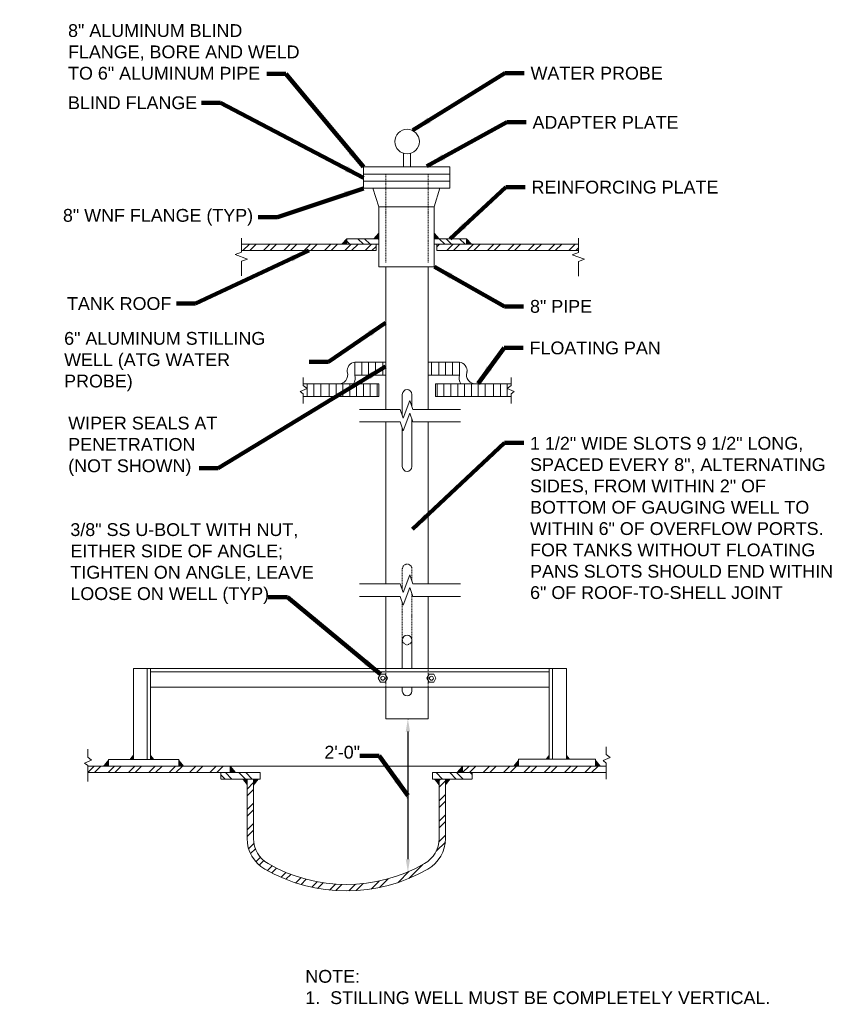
# Model space of a CAD drawing. Header units: inches. Extents: x -723 to 258, y 235 to 390.
# Tile 5 of 8: x -448 to -321, y 235 to 389. Entities that reach past the tile are written whole.
import ezdxf

# ---------------------------------------------------------------- set-up
doc = ezdxf.new("R2010")
doc.units = ezdxf.units.IN
doc.header["$MEASUREMENT"] = 0
doc.linetypes.add('HIDDEN', pattern=[0.19685, 0.15748, -0.03937])
doc.linetypes.add('HIDDEN2', pattern=[0.1875, 0.125, -0.0625])
doc.layers.get('DefPoints').update_dxf_attribs({"lineweight": 0})
for name, color, linetype, lineweight in [('G-ANNO-MASK', 1, 'Continuous', 0), ('G-ANNO-NOTE', 4, 'Continuous', 30), ('G-ANNO-PATT', 250, 'Continuous', 0), ('G-ANNO-TEXT', 2, 'Continuous', 30), ('M-DETL LGHT', 3, 'Continuous', 0), ('M-DETL-LGHT', 3, 'Continuous', 0), ('M-DETL-MEDM', 5, 'Continuous', 0), ('M-DETL-XLGT', 1, 'Continuous', 0)]:
    doc.layers.add(name, color=color, linetype=linetype, lineweight=lineweight)
doc.styles.add("AEC_AC_45Text-LeftTop_3-4_1'", font='arial.ttf', dxfattribs={"height": 2})
doc.styles.get("Standard").update_dxf_attribs({"font": 'txt.shx'})
doc.styles.add('Style-ENGINEERING', font='ENGINEERING.shx')
doc.dimstyles.new("AEC_AC_45_Notes_3-4_1'", dxfattribs={"dimtxt": 2, "dimasz": 3, "dimexe": 1, "dimexo": 1, "dimgap": 1, "dimtad": 1, "dimjust": 1, "dimdec": 3, "dimzin": 15, "dimdsep": 46, "dimlunit": 5, "dimtxsty": "AEC_AC_45Text-LeftTop_3-4_1'", "dimblk": 'NONE', "dimcen": 0.09, "dimclrd": 256, "dimclre": 256, "dimazin": 2, "dimtfac": 0.7, "dimtdec": 3, "dimtmove": 1, "dimatfit": 1, "dimfxl": 1, "dimfrac": 1, "dimtolj": 1, "dimtzin": 15, "dimlwd": 30, "dimlwe": 30, "dimarcsym": 0})
doc.dimstyles.get("Standard").update_dxf_attribs({"dimtxt": 0.18, "dimasz": 0.18, "dimexe": 0.18, "dimexo": 0.0625, "dimgap": 0.09, "dimtad": 0, "dimtih": 1, "dimtoh": 1, "dimdec": 4, "dimzin": 0, "dimdsep": 46, "dimtxsty": 'Standard', "dimcen": 0.09, "dimadec": 0, "dimazin": 0, "dimtfac": 1, "dimtdec": 4, "dimtofl": 0, "dimtmove": 0, "dimatfit": 3, "dimfxl": 1, "dimtolj": 1, "dimtzin": 0, "dimarcsym": 0})

# ---------------------------------------------------------------- blocks, each defined once
blk = doc.blocks.new('WNF 8')
for p, q in [((0, -6.75), (0, 6.75)), ((0, 6.75), (1.1, 6.75)), ((1.1, -6.75), (1.1, 6.75)), ((4, 4.31), (1.1, 5.2)), ((4, -4.31), (4, 4.31)), ((4, -4.31), (1.1, -5.27)), ((0, -6.75), (1.1, -6.75))]:
    blk.add_line(p, q)
blk = doc.blocks.new('BLND FLNG 8')
for p, q in [((0, 6.75), (1.12, 6.75)), ((0, -6.75), (0, 6.75)), ((1.12, -6.75), (1.12, 6.75)), ((0, -6.75), (1.12, -6.75))]:
    blk.add_line(p, q)
blk = doc.blocks.new('_None')
blk = doc.blocks.new('*D36')
at = {"layer": 'DefPoints', "color": 0, "transparency": 16777216}
for p in [(-387.04, 279.59), (-387.04, 255.65), (-386.92, 255.65)]:
    blk.add_point(p, dxfattribs=at)
at = {"layer": 'G-ANNO-NOTE', "color": 0, "lineweight": -2, "transparency": 16777216}
for p, q in [((-386.94, 279.59), (-386.82, 279.59)), ((-386.92, 277.59), (-386.92, 257.65)), ((-386.94, 255.65), (-386.82, 255.65))]:
    blk.add_line(p, q, dxfattribs=at)
at = {"layer": 'G-ANNO-NOTE', "color": 0, "transparency": 16777216}
for points in [[(-387.25, 277.59), (-386.58, 277.59), (-386.92, 279.59)], [(-387.25, 257.65), (-386.58, 257.65), (-386.92, 255.65)]]:
    blk.add_solid(points, dxfattribs=at)
at = {"layer": 'G-ANNO-NOTE', "color": 0, "transparency": 16777216, "insert": (-387.11, 267.62), "char_height": 0.1969, "attachment_point": 5, "rotation": 90, "style": 'Style-ENGINEERING'}
blk.add_mtext('\\A1;23.9347', dxfattribs=at)
blk = doc.blocks.new('TerminatorOpen_0.5')
at = {"color": 0, "linetype": 'ByBlock', "lineweight": -2}
for q in [(-1, 0.25), (-1, 0), (-1, -0.25)]:
    blk.add_line((0, 0), q, dxfattribs=at)

msp = doc.modelspace()

# ---------------------------------------------------------------- hatches: boundary and pattern name
at = {"layer": 'G-ANNO-PATT'}
h = msp.add_hatch(dxfattribs=at)
h.set_pattern_fill('ANSI32', color=256, pattern_type=2)
h.set_pattern_definition([(135, (-574.6083, 127.1955), (-1.59099, -1.59099), []), (135, (-574.6083, 128.2561), (-1.59099, -1.59099), [])])
h.paths.add_polyline_path([(-377.78164, 354.62414), (-379.96807, 354.62414), (-382.8143, 354.62414), (-382.8143, 353.76132), (-377.78164, 353.76208)])
h.paths.add_polyline_path([(-391.43633, 354.62414), (-396.46898, 354.62414), (-396.46898, 353.76109), (-391.43633, 353.76109)])
h = msp.add_hatch(dxfattribs=at)
h.set_pattern_fill('ANSI32', color=256, pattern_type=2)
h.set_pattern_definition([(45, (-574.6083, 127.1915), (-1.59099, 1.59099), []), (45, (-573.5476, 127.1915), (-1.59099, 1.59099), [])])
h.paths.add_polyline_path([(-360.27574, 353.76457), (-377.72224, 353.76192), (-377.72224, 352.76192), (-360.27574, 352.76457)])
h.paths.add_polyline_path([(-391.86106, 352.76071), (-391.86106, 353.76074), (-412.93778, 353.7584), (-412.93778, 352.7584)])
h.paths.add_polyline_path([(-382.38956, 353.76138), (-382.38956, 352.76121), (-377.72224, 352.76192), (-377.72224, 353.76209)])
h = msp.add_hatch(dxfattribs=at)
h.set_pattern_fill('ANSI32', color=256, style=0, pattern_type=2)
h.set_pattern_definition([(45, (-436.9393, 271.1746), (-1.591, 1.591), []), (45, (-435.8786, 271.1746), (-1.591, 1.591), [])])
h.paths.add_polyline_path([(-436.93985, 272.17612), (-415.4563, 272.17612), (-415.4563, 271.17612), (-436.93985, 271.17612)])
h = msp.add_hatch(dxfattribs=at)
h.set_pattern_fill('ANSI32', color=256, style=0, pattern_type=2)
h.set_pattern_definition([(135, (-380.4857, 270.1746), (-1.59099, -1.59099), []), (135, (-380.4857, 271.2352), (-1.59099, -1.59099), [])])
h.paths.add_polyline_path([(-410.48678, 271.17612), (-416.1635, 271.17612), (-416.1635, 270.17612), (-410.48678, 270.17612)])
h = msp.add_hatch(dxfattribs=at)
h.set_pattern_fill('ANSI32', color=256, style=0, pattern_type=2)
h.set_pattern_definition([(135, (-382.5477, 270.1746), (-1.591, -1.591), []), (135, (-382.5477, 271.2352), (-1.591, -1.591), [])])
h.paths.add_polyline_path([(-382.54749, 271.17612), (-376.87076, 271.17612), (-376.87076, 270.17612), (-382.54749, 270.17612)])
h = msp.add_hatch(dxfattribs=at)
h.set_pattern_fill('ANSI32', color=256, style=0, pattern_type=2)
h.set_pattern_definition([(45, (-378.3645, 271.1746), (-1.591, 1.591), []), (45, (-377.3038, 271.1746), (-1.591, 1.591), [])])
h.paths.add_polyline_path([(-378.36426, 272.17612), (-356.8807, 272.17612), (-356.8807, 271.17612), (-378.36426, 271.17612)])
h = msp.add_hatch(dxfattribs=at)
h.set_pattern_fill('ANSI32', color=256, style=0, pattern_type=2)
h.set_pattern_definition([(45, (-412.036, 252.6907), (-1.59099, 1.59099), []), (45, (-410.9752, 252.6907), (-1.59099, 1.59099), [])])
h.paths.add_polyline_path([(-381.03568, 270.17612), (-382.04749, 270.17612), (-382.04749, 260.86496, -0.268131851), (-384.30015, 256.96631, -0.142006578), (-397.54814, 253.71321), (-397.54814, 252.71239, 0.141766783), (-383.78568, 256.10863, 0.267949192), (-381.03568, 260.87177)])
h.paths.add_polyline_path([(-397.54814, 253.71321, -0.120980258), (-408.77122, 256.96631, -0.268131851), (-411.02387, 260.86496), (-411.02387, 270.17612), (-412.03568, 270.17612), (-412.03568, 260.87177, 0.267949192), (-409.28568, 256.10863, 0.12156462), (-397.54814, 252.71239)])
at = {"layer": 'M-DETL-LGHT'}
for points in [[(-391.43633, 354.62496), (-392.22248, 354.62508), (-391.43633, 355.4872)], [(-396.46898, 353.76191), (-397.25513, 353.76203), (-396.46898, 354.62414)], [(-430.41948, 273.25512), (-429.81065, 274.02783), (-429.81065, 273.25512)], [(-365.44091, 273.26002), (-364.83209, 274.03273), (-364.83209, 273.26002)], [(-433.69719, 272.17123), (-434.58088, 272.17123), (-433.69719, 273.25501)], [(-370.49974, 272.17612), (-369.61604, 273.2599), (-369.61604, 272.17612)], [(-379.19281, 271.17612), (-378.39613, 272.15813), (-378.36426, 271.17612)], [(-410.98302, 269.14994), (-410.98302, 270.18022), (-410.17126, 270.18022)], [(-381.02689, 269.14994), (-381.02689, 270.18022), (-380.21513, 270.18022)]]:
    msp.add_hatch(color=256, dxfattribs=at).paths.add_polyline_path(points)
at = {"layer": 'M-DETL-LGHT', "extrusion": (0, 0, -1)}
for points in [[(382.8143, 354.62496), (382.02815, 354.62508), (382.8143, 355.4872)], [(377.78164, 353.76191), (376.99549, 353.76203), (377.78164, 354.62414)], [(426.52721, 273.25545), (427.13603, 274.02816), (427.13603, 273.25545)], [(361.54864, 273.26034), (362.15747, 274.03305), (362.15747, 273.26034)], [(422.72411, 272.17727), (421.84041, 272.17727), (422.72411, 273.26105)], [(356.73651, 272.17612), (357.62021, 273.2599), (357.62021, 272.17612)], [(413.84146, 271.17612), (414.63813, 272.15813), (414.67001, 271.17612)], [(412.00738, 269.14994), (412.00738, 270.18022), (412.81914, 270.18022)], [(382.05125, 269.14994), (382.05125, 270.18022), (382.86301, 270.18022)]]:
    msp.add_hatch(color=256, dxfattribs=at).paths.add_polyline_path(points)

# ---------------------------------------------------------------- linework, layer by layer
at = {"layer": 'G-ANNO-MASK'}
for p, q in [((-403.2743, 332.94003), (-403.2743, 331.69234)), ((-370.79707, 332.94003), (-370.79707, 331.69234)), ((-402.66491, 331.22808), (-403.76761, 330.73481)), ((-403.2743, 331.69234), (-402.66491, 331.22808)), ((-370.79707, 331.69234), (-371.40645, 331.22808)), ((-371.40645, 331.22808), (-370.30375, 330.73481)), ((-403.76761, 330.73481), (-403.2743, 330.3576)), ((-403.2743, 330.3576), (-403.2743, 328.87482)), ((-370.30375, 330.73481), (-370.79707, 330.3576)), ((-370.79707, 330.3576), (-370.79707, 328.87482)), ((-436.93985, 274.82456), (-436.93985, 273.59652)), ((-355.9135, 275.21899), (-355.9135, 273.99095)), ((-355.9135, 273.99095), (-355.31371, 273.534)), ((-436.34007, 273.13957), (-437.4254, 272.65407)), ((-437.4254, 272.65407), (-436.93985, 272.2828)), ((-436.93985, 273.59652), (-436.34007, 273.13957)), ((-355.31371, 273.534), (-356.39904, 273.0485)), ((-356.39904, 273.0485), (-355.9135, 272.67723)), ((-355.9135, 272.67723), (-355.9135, 270.14962)), ((-436.93985, 272.2828), (-436.93985, 269.81148))]:
    msp.add_line(p, q, dxfattribs=at)
at = {"layer": 'G-ANNO-MASK', "flags": 128}
for points in [[(-412.93778, 354.71331), (-412.93778, 352.49714), (-413.90369, 352.14558), (-411.97187, 351.44245), (-412.93778, 351.09089), (-412.93778, 348.80913)], [(-360.27574, 354.68558), (-360.27574, 352.46941), (-361.24165, 352.11785), (-359.30983, 351.41472), (-360.27574, 351.06316), (-360.27574, 348.7814)]]:
    msp.add_lwpolyline(points, dxfattribs=at)
at = {"layer": 'G-ANNO-MASK', "linetype": 'Continuous', "flags": 128}
for points in [[(-394.48626, 327.9503), (-388.13205, 327.9503), (-387.63205, 326.57656), (-386.63205, 329.32404), (-386.13205, 327.9503), (-378.67488, 327.9503)], [(-394.48626, 325.98251), (-388.13205, 325.98251), (-387.63205, 324.60877), (-386.63205, 327.35624), (-386.13205, 325.98251), (-378.67488, 325.98251)], [(-394.48626, 300.69663), (-388.13205, 300.69663), (-387.63205, 299.32289), (-386.63205, 302.07037), (-386.13205, 300.69663), (-378.67488, 300.69663)], [(-394.48626, 298.72884), (-388.13205, 298.72884), (-387.63205, 297.3551), (-386.63205, 300.10257), (-386.13205, 298.72884), (-378.67488, 298.72884)]]:
    msp.add_lwpolyline(points, dxfattribs=at)
at = {"layer": 'M-DETL LGHT', "flags": 128}
for points in [[(-387.58249, 367.96885), (-387.58249, 365.83986)], [(-386.48887, 367.96885), (-386.48887, 365.83986)]]:
    msp.add_lwpolyline(points, dxfattribs=at)
at = {"layer": 'M-DETL LGHT'}
msp.add_circle((-387.03568, 369.80291), 1.91384, dxfattribs=at)
at = {"layer": 'M-DETL-LGHT', "linetype": 'HIDDEN'}
for p, q in [((-390.34818, 364.71781), (-390.34818, 350.85721)), ((-383.72318, 364.71781), (-383.72318, 350.85721))]:
    msp.add_line(p, q, dxfattribs=at)
at = {"layer": 'M-DETL-LGHT'}
for p, q in [((-382.8143, 354.62414), (-377.78164, 354.62414)), ((-379.96807, 354.62414), (-377.78164, 354.62414)), ((-377.78164, 353.76109), (-382.8143, 353.76109)), ((-377.78164, 353.76109), (-379.96807, 353.76109)), ((-390.34818, 335.30973), (-395.19561, 335.30973)), ((-383.72318, 335.30973), (-378.87575, 335.30973)), ((-390.34818, 333.30124), (-395.19561, 333.30124)), ((-383.72318, 333.30124), (-378.87575, 333.30124)), ((-403.2743, 331.96048), (-391.45111, 331.96048)), ((-370.79707, 331.96048), (-382.62026, 331.96048)), ((-403.2743, 329.95332), (-391.45111, 329.95332)), ((-370.79707, 329.95332), (-382.62026, 329.95332)), ((-362.15786, 287.43951), (-429.80949, 287.43951)), ((-429.80949, 273.2599), (-429.80949, 287.43951)), ((-427.63587, 287.43951), (-427.63587, 273.2599)), ((-364.83092, 286.93468), (-427.13643, 286.93468)), ((-427.13587, 273.2599), (-427.13587, 287.43951)), ((-364.83148, 273.2599), (-364.83148, 287.43951)), ((-364.33148, 287.43951), (-364.33148, 273.2599)), ((-362.15786, 273.2599), (-362.15786, 287.43951)), ((-390.34818, 285.80953), (-390.34818, 285.81086)), ((-364.82822, 284.52451), (-427.13643, 284.52451)), ((-422.72477, 273.25501), (-433.69719, 273.25501)), ((-433.69719, 273.25501), (-433.69719, 272.17612)), ((-422.72477, 273.25501), (-422.72477, 272.17612)), ((-369.61604, 273.2599), (-357.62021, 273.2599)), ((-369.61604, 273.2599), (-369.61604, 272.17612)), ((-357.62021, 273.2599), (-357.62021, 272.18102)), ((-357.62006, 272.67325), (-357.62006, 272.25911)), ((-378.36426, 272.17612), (-436.93985, 272.17612)), ((-416.1635, 270.21585), (-416.1635, 271.17612)), ((-414.67001, 271.17612), (-414.67001, 272.17612)), ((-414.63813, 272.15813), (-414.67001, 271.17612)), ((-414.65929, 271.38076), (-414.63813, 272.15813)), ((-414.63813, 272.15813), (-413.84146, 271.17612)), ((-409.98678, 270.17612), (-409.98678, 271.17612)), ((-383.92408, 272.17612), (-355.9135, 272.17612)), ((-383.04749, 271.17612), (-355.9135, 271.17612)), ((-383.04749, 270.17612), (-383.04749, 271.17612)), ((-378.39613, 272.15813), (-379.19281, 271.17612)), ((-378.37498, 271.38076), (-378.39613, 272.15813)), ((-378.39613, 272.15813), (-378.36426, 271.17612)), ((-378.36426, 271.17612), (-378.36426, 272.17612)), ((-376.87076, 270.21585), (-376.87076, 271.17612)), ((-409.98678, 270.17612), (-416.1635, 270.17612)), ((-412.03568, 260.87177), (-412.03568, 270.17612)), ((-411.02387, 260.86496), (-411.02387, 270.17612)), ((-383.04749, 270.17612), (-376.87076, 270.17612)), ((-382.04749, 260.86496), (-382.04749, 270.17612)), ((-381.03568, 260.87177), (-381.03568, 270.17612))]:
    msp.add_line(p, q, dxfattribs=at)
at = {"layer": 'M-DETL-LGHT', "flags": 128}
for points in [[(-391.43633, 355.4872), (-392.22248, 354.62508)], [(-382.8143, 355.4872), (-382.02815, 354.62508)], [(-396.46898, 354.62414), (-397.25513, 353.76203)], [(-391.43633, 353.76109), (-396.46898, 353.76109), (-396.46898, 354.62414), (-391.43633, 354.62414)], [(-382.8143, 353.76109), (-377.78164, 353.76109), (-377.78164, 354.62414), (-382.8143, 354.62414)], [(-377.78164, 354.62414), (-376.99549, 353.76203)], [(-390.48015, 286.54363), (-390.12468, 285.92844), (-390.48015, 285.31326), (-391.19043, 285.31326), (-391.5459, 285.92844), (-391.19043, 286.54363), (-390.48015, 286.54363)], [(-383.59121, 286.54363), (-383.94668, 285.92844), (-383.59121, 285.31326), (-382.88093, 285.31326), (-382.52546, 285.92844), (-382.88093, 286.54363), (-383.59121, 286.54363)], [(-409.98678, 271.17612), (-436.93985, 271.17612)]]:
    msp.add_lwpolyline(points, dxfattribs=at)
for points in [[(-387.78568, 326.99865), (-387.78568, 330.28611, -1), (-386.28568, 330.28611), (-386.28568, 328.37239)], [(-386.28568, 326.40459), (-386.28568, 319.00454, -1), (-387.78568, 319.00454), (-387.78568, 325.03085)], [(-386.28568, 287.43951), (-386.28568, 291.92013, 1), (-387.78568, 291.92013), (-387.78568, 287.43951)], [(-387.78568, 284.52451), (-387.78568, 283.92013, 1), (-386.28568, 283.92013), (-386.28568, 284.52451)]]:
    msp.add_lwpolyline(points, format="xyb", dxfattribs=at)
at = {"layer": 'M-DETL-LGHT'}
for centre in [(-390.83526, 285.9284), (-383.23611, 285.9284)]:
    msp.add_circle(centre, 0.30767, dxfattribs=at)
for centre, radius, start, end in [((-395.05203, 333.96677), 1.35038, 96.0590722, 188.2877722), ((-379.01934, 333.96677), 1.35038, 351.7122278, 83.9409278), ((-397.69514, 333.33439), 1.38447, 262.6139917, 19.7214195), ((-396.85549, 332.90263), 1.70796, 326.5589528, 13.4773889), ((-377.21588, 332.90263), 1.70796, 166.5226111, 213.4410472), ((-376.37622, 333.33439), 1.38447, 160.2785805, 277.3860083), ((-406.53568, 260.87177), 5.5, 180, 240), ((-406.52387, 260.86496), 4.5, 180, 240.0390562), ((-386.54749, 260.86496), 4.5, 299.9609438, 0), ((-386.53568, 260.87177), 5.5, 300, 0), ((-396.53568, 278.19228), 25.5, 240, 300), ((-396.53568, 278.19228), 24.5, 240.0390562, 299.9609438)]:
    msp.add_arc(centre, radius, start, end, dxfattribs=at)
at = {"layer": 'M-DETL-MEDM'}
for p, q in [((-391.43633, 359.59578), (-391.43633, 350.24187)), ((-382.8143, 359.59578), (-382.8143, 350.24187)), ((-382.8143, 350.24187), (-391.43633, 350.24187)), ((-390.34818, 350.24187), (-390.34818, 327.9503)), ((-383.72318, 350.24187), (-383.72318, 327.9503)), ((-390.34818, 325.98251), (-390.34818, 300.69663)), ((-383.72318, 325.98251), (-383.72318, 300.69663)), ((-390.34818, 298.72884), (-390.34818, 287.43951)), ((-383.72318, 298.72884), (-383.72318, 287.43951)), ((-390.34818, 284.52451), (-390.34818, 279.58811)), ((-383.72318, 284.52451), (-383.72318, 279.58811)), ((-383.72318, 279.58811), (-390.34818, 279.58811))]:
    msp.add_line(p, q, dxfattribs=at)
at = {"layer": 'M-DETL-XLGT'}
for p, q in [((-412.93778, 353.7584), (-391.43633, 353.76079)), ((-412.93778, 352.7584), (-391.86106, 352.76071)), ((-391.86106, 353.76109), (-391.86106, 352.76071)), ((-382.8143, 353.76114), (-360.27574, 353.76457)), ((-382.8143, 353.76132), (-377.78164, 353.76208)), ((-382.38956, 353.76109), (-382.38956, 352.76071)), ((-382.38956, 352.76121), (-360.27574, 352.76457)), ((-395.19561, 333.30124), (-395.19561, 335.30973)), ((-394.12273, 333.30124), (-394.12273, 335.30973)), ((-393.05252, 333.30124), (-393.05252, 335.30973)), ((-391.98097, 333.30124), (-391.98097, 335.30973)), ((-390.84487, 333.30124), (-390.84487, 335.30973)), ((-383.2265, 333.30124), (-383.2265, 335.30973)), ((-382.09039, 333.30124), (-382.09039, 335.30973)), ((-381.01884, 333.30124), (-381.01884, 335.30973)), ((-379.94863, 333.30124), (-379.94863, 335.30973)), ((-378.87575, 333.30124), (-378.87575, 335.30973)), ((-402.67168, 331.96048), (-402.67168, 329.95332)), ((-401.60013, 331.96048), (-401.60013, 329.95332)), ((-400.52725, 331.96048), (-400.52725, 329.95332)), ((-399.22022, 331.96048), (-399.22022, 329.95332)), ((-398.14734, 331.96048), (-398.14734, 329.95332)), ((-397.07579, 331.96048), (-397.07579, 329.95332)), ((-396.00424, 331.96048), (-396.00424, 329.95332)), ((-394.93403, 331.96048), (-394.93403, 329.95332)), ((-393.86248, 331.96048), (-393.86248, 329.95332)), ((-392.79094, 331.96048), (-392.79094, 329.95332)), ((-391.71939, 331.96048), (-391.71939, 329.95332)), ((-391.45111, 331.96048), (-391.45111, 329.95332)), ((-382.62026, 331.96048), (-382.62026, 329.95332)), ((-382.35197, 331.96048), (-382.35197, 329.95332)), ((-381.28043, 331.96048), (-381.28043, 329.95332)), ((-380.20888, 331.96048), (-380.20888, 329.95332)), ((-379.13733, 331.96048), (-379.13733, 329.95332)), ((-378.06712, 331.96048), (-378.06712, 329.95332)), ((-376.99557, 331.96048), (-376.99557, 329.95332)), ((-375.92402, 331.96048), (-375.92402, 329.95332)), ((-374.85115, 331.96048), (-374.85115, 329.95332)), ((-373.54411, 331.96048), (-373.54411, 329.95332)), ((-372.47123, 331.96048), (-372.47123, 329.95332)), ((-371.39968, 331.96048), (-371.39968, 329.95332))]:
    msp.add_line(p, q, dxfattribs=at)
at = {"layer": 'M-DETL-XLGT', "linetype": 'HIDDEN2'}
for p, q in [((-390.34818, 287.43951), (-390.34818, 284.52451)), ((-383.72318, 287.43951), (-383.72318, 284.52451))]:
    msp.add_line(p, q, dxfattribs=at)
at = {"layer": 'M-DETL-XLGT', "linetype": 'HIDDEN', "flags": 128}
for points in [[(-386.28568, 301.11872), (-386.28568, 303.00454, 1), (-387.78568, 303.00454), (-387.78568, 299.74498)], [(-387.78568, 297.77718), (-387.78568, 291.92013, 1), (-386.28568, 291.92013), (-386.28568, 299.15092)]]:
    msp.add_lwpolyline(points, format="xyb", dxfattribs=at)

# ---------------------------------------------------------------- block references
at = {"layer": 'M-DETL-MEDM'}
for name, p, rotation in [('BLND FLNG 8', (-387.12531, 364.71781), 90), ('BLND FLNG 8', (-387.12531, 363.59577), 90), ('WNF 8', (-387.12531, 363.59577), 270)]:
    msp.add_blockref(name, p, dxfattribs=dict(at, rotation=rotation))

# ---------------------------------------------------------------- texts
at = {"layer": 'G-ANNO-NOTE', "linetype": 'Continuous', "insert": (-440.00947, 379.45402), "char_height": 2, "width": 37.0891867, "attachment_point": 7, "style": "AEC_AC_45Text-LeftTop_3-4_1'"}
msp.add_mtext('8" ALUMINUM BLIND FLANGE, BORE AND WELD TO 6" ALUMINUM PIPE', dxfattribs=at)
at = {"layer": 'G-ANNO-NOTE', "lineweight": 13, "char_height": 2, "style": "AEC_AC_45Text-LeftTop_3-4_1'"}
for s, insert, attachment_point in [('WATER PROBE', (-367.7488, 380.48482), 4), ('ADAPTER PLATE', (-367.44642, 372.81185), 4), ('REINFORCING PLATE', (-367.59647, 362.67146), 4), ('TANK ROOF', (-423.8798, 344.47261), 6), ('8" PIPE', (-367.83283, 344.03182), 4), ('FLOATING PAN', (-367.89952, 337.54067), 4)]:
    msp.add_mtext(s, dxfattribs=dict(at, insert=insert, attachment_point=attachment_point))
at = {"layer": 'G-ANNO-NOTE', "linetype": 'Continuous', "char_height": 2, "style": "AEC_AC_45Text-LeftTop_3-4_1'"}
for s, insert, attachment_point in [('BLIND FLANGE ', (-440.0176, 374.83876), 7), ('8" WNF FLANGE (TYP)', (-411.10042, 357.96683), 6)]:
    msp.add_mtext(s, dxfattribs=dict(at, insert=insert, attachment_point=attachment_point))
at = {"layer": 'G-ANNO-NOTE', "lineweight": 13, "char_height": 2, "style": "AEC_AC_45Text-LeftTop_3-4_1'"}
for s, insert, width, attachment_point in [('6" ALUMINUM STILLING WELL (ATG WATER PROBE)', (-440.62158, 340.04582), 37.2754071, 1), ('1 {\\A1;\\H1x;1/2}" WIDE SLOTS 9 {\\A1;\\H1x;1/2}" LONG, SPACED EVERY 8", ALTERNATING SIDES, FROM WITHIN 2" OF BOTTOM OF GAUGING WELL TO WITHIN 6" OF OVERFLOW PORTS.  FOR TANKS WITHOUT FLOATING PANS SLOTS SHOULD END WITHIN 6" OF ROOF-TO-SHELL JOINT', (-367.82606, 298.2854), 48.9605982, 7), ('\\A1;{\\H1x;3/8\\A0;\\H1x;" SS U-BOLT WITH NUT, EITHER SIDE OF ANGLE; TIGHTEN ON ANGLE, LEAVE LOOSE ON WELL (TYP)}', (-439.64666, 297.55153), 42.5067818, 7), ('\\A1;{\\H1x;2\'-0"}', (-399.9592, 273.33997), 42.5067818, 7)]:
    msp.add_mtext(s, dxfattribs=dict(at, insert=insert, width=width, attachment_point=attachment_point))
at = {"layer": 'G-ANNO-NOTE', "insert": (-439.98359, 326.80625), "char_height": 2, "width": 26.5790281, "attachment_point": 1, "style": "AEC_AC_45Text-LeftTop_3-4_1'"}
msp.add_mtext('WIPER SEALS AT PENETRATION (NOT SHOWN)', dxfattribs=at)
at = {"layer": 'G-ANNO-TEXT', "insert": (-402.93994, 240.34017), "char_height": 2, "width": 97.0898334, "attachment_point": 1, "style": "AEC_AC_45Text-LeftTop_3-4_1'"}
msp.add_mtext('\\pi-2,l2,t4;NOTE: \\P\\pi-4,l4;1.  STILLING WELL MUST BE COMPLETELY VERTICAL.', dxfattribs=at)

# ---------------------------------------------------------------- dimensions: what is measured, and where the dimension line sits
at = {"layer": 'G-ANNO-NOTE'}
dim = msp.add_linear_dim(base=(-386.915029, 255.653461), p1=(-387.035681, 279.588112), p2=(-387.035681, 255.653461), angle=90, dimstyle='Standard', override={"dimtxt": 0.19685, "dimasz": 2, "dimexe": 0.098425, "dimexo": 0.098425, "dimgap": 0.098425, "dimtad": 1, "dimtih": 0, "dimtoh": 0, "dimzin": 11, "dimtxsty": 'Style-ENGINEERING', "dimsah": 1, "dimadec": 4, "dimazin": 3, "dimatfit": 1, "dimldrblk": 'TerminatorOpen_0.5', "dimfrac": 2, "dimtzin": 11}, dxfattribs=at)
dim.commit()
dim.dimension.update_dxf_attribs({"geometry": '*D36', "text_midpoint": (-387.114028, 267.620787)})

# ---------------------------------------------------------------- leaders
at = {"layer": 'G-ANNO-NOTE', "linetype": 'Continuous', "lineweight": 30, "annotation_type": 0, "has_hookline": 1, "hookline_direction": 1}
for points, text_width in [([(-393.8753, 365.83986), (-405.97937, 380.38885), (-408.97937, 380.38885)], 35.79536), ([(-393.8753, 364.15679), (-416.18376, 375.87306), (-419.18376, 375.87306)], 19.82947), ([(-393.8753, 362.49341), (-407.31383, 357.96683), (-410.31383, 357.96683)], 29.49523)]:
    msp.add_leader(points, dimstyle="AEC_AC_45_Notes_3-4_1'", override={"dimtad": 0, "dimclrd": 0, "dimlwd": 65534}, dxfattribs=dict(at, text_width=text_width))
at = {"layer": 'G-ANNO-NOTE', "lineweight": 30, "annotation_type": 0, "has_hookline": 1}
for points, hookline_direction, text_width in [([(-386.15164, 371.57003), (-371.7488, 380.48482), (-368.7488, 380.48482)], 0, 20.46248), ([(-383.96171, 365.96398), (-371.44642, 372.81185), (-368.44642, 372.81185)], 0, 22.67394), ([(-380.29797, 354.62414), (-371.59647, 362.67146), (-368.59647, 362.67146)], 0, 28.81583), ([(-402.39942, 352.75955), (-420.07339, 344.47261), (-423.07339, 344.47261)], 1, 16.10505), ([(-382.75788, 350.21303), (-371.83283, 344.03182), (-368.83283, 344.03182)], 0, 9.42565), ([(-390.39003, 341.48137), (-399.33805, 335.36569), (-402.33805, 335.36569)], 1, 37.27694), ([(-375.95519, 332.00953), (-371.89952, 337.54067), (-368.89952, 337.54067)], 0, 20.03411), ([(-390.44048, 334.64262), (-416.55136, 318.75773), (-419.55136, 318.75773)], 1, 23.19918), ([(-386.17399, 309.2069), (-371.82606, 322.71706), (-368.82606, 322.71706)], 0, 46.9045), ([(-391.19043, 286.54363), (-405.74271, 298.62023), (-408.74271, 298.62023)], 1, 37.82265)]:
    msp.add_leader(points, dimstyle="AEC_AC_45_Notes_3-4_1'", override={"dimtad": 0, "dimclrd": 0, "dimlwd": 65534}, dxfattribs=dict(at, hookline_direction=hookline_direction, text_width=text_width))
at = {"layer": 'G-ANNO-NOTE', "lineweight": 30, "annotation_type": 0, "has_hookline": 1, "hookline_direction": 1}
msp.add_leader([(-386.91503, 267.62079), (-391.40129, 273.77995), (-394.40129, 273.77995)], dimstyle="AEC_AC_45_Notes_3-4_1'", override={"dimtad": 0, "dimclrd": 0, "dimlwd": 65534}, dxfattribs=at)

doc.saveas('drawing.dxf')
